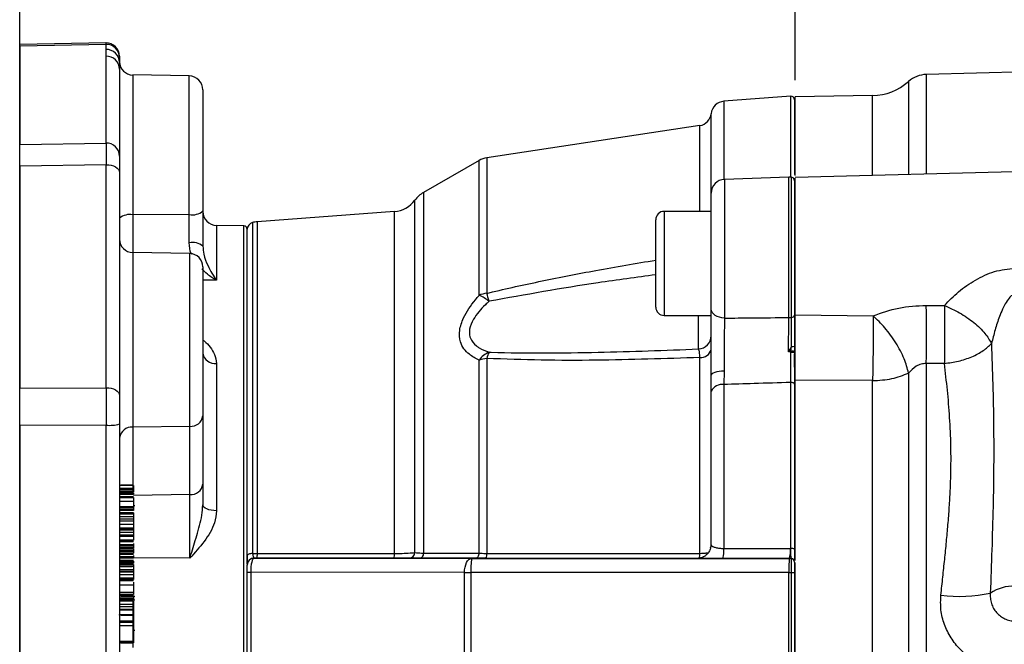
# Model space of a CAD drawing. Header units: inches. Extents: x 0.4 to 16.6, y 0.2 to 10.8.
# Tile 10 of 17: x 7.8 to 10.7, y 6.6 to 8.4. Entities that reach past the tile are written whole.
import ezdxf

# ---------------------------------------------------------------- set-up
doc = ezdxf.new("R2010")
doc.units = ezdxf.units.IN
doc.header["$MEASUREMENT"] = 0
doc.layers.add('SLD-0', color=7, linetype='Continuous', lineweight=25)
doc.styles.add('SLDTEXTSTYLE0', font='TXT', dxfattribs={"width": 0.75})
doc.dimstyles.new('SLDDIMSTYLE0', dxfattribs={"dimtxt": 0.145833, "dimasz": 0.13, "dimexe": 0, "dimexo": 0.0625, "dimgap": 0.036458, "dimtad": 0, "dimtih": 1, "dimtoh": 1, "dimdec": 1, "dimlfac": 1.5, "dimrnd": 1e-09, "dimzin": 12, "dimdsep": 46, "dimtxsty": 'SLDTEXTSTYLE0', "dimsah": 1, "dimcen": 0.09, "dimadec": 0, "dimazin": 3, "dimtfac": 1, "dimtdec": 1, "dimtofl": 0, "dimtmove": 0, "dimatfit": 3, "dimfxl": 0, "dimfrac": 2, "dimtolj": 1, "dimtzin": 12, "dimarcsym": 0})

# ---------------------------------------------------------------- blocks, each defined once
blk = doc.blocks.new('_D')
at = {"layer": 'SLD-0', "color": 7}
for p, q in [((7.7657, 4.626), (7.7657, 10.0969)), ((12.34, 8.6615), (12.34, 10.0969)), ((7.7657, 9.9719), (9.7768, 9.9719)), ((9.9488, 9.9719), (9.9045, 9.9719)), ((9.9045, 9.9719), (9.9045, 9.7402)), ((10.2721, 9.9719), (10.3165, 9.9719)), ((10.3165, 9.9719), (10.3165, 9.7402)), ((12.34, 9.9719), (10.4441, 9.9719)), ((9.9045, 9.7402), (9.9488, 9.7402)), ((10.3165, 9.7402), (10.2721, 9.7402))]:
    blk.add_line(p, q, dxfattribs=at)
for points in [[(7.7657, 9.9719), (7.8957, 9.9519), (7.8957, 9.9919)], [(12.34, 9.9719), (12.21, 9.9919), (12.21, 9.9519)]]:
    blk.add_solid(points, dxfattribs=at)
at = {"layer": 'SLD-0', "color": 7, "char_height": 0.14583, "attachment_point": 1, "style": 'SLDTEXTSTYLE0'}
for s, insert in [('6.9', (9.9758, 10.1894)), ('174', (9.9488, 9.9281))]:
    blk.add_mtext(s, dxfattribs=dict(at, insert=insert))
blk = doc.blocks.new('_D_1')
at = {"layer": 'SLD-0', "color": 7}
for p, q in [((10.0944, 8.2448), (10.0944, 9.3396)), ((12.34, 8.6615), (12.34, 9.3396)), ((10.0944, 9.2146), (10.9323, 9.2146)), ((11.1044, 9.2146), (11.06, 9.2146)), ((11.06, 9.2146), (11.06, 8.9829)), ((11.3199, 9.2146), (11.3642, 9.2146)), ((11.3642, 9.2146), (11.3642, 8.9829)), ((12.34, 9.2146), (11.4919, 9.2146)), ((11.06, 8.9829), (11.1044, 8.9829)), ((11.3642, 8.9829), (11.3199, 8.9829))]:
    blk.add_line(p, q, dxfattribs=at)
for points in [[(10.0944, 9.2146), (10.2244, 9.1946), (10.2244, 9.2346)], [(12.34, 9.2146), (12.21, 9.2346), (12.21, 9.1946)]]:
    blk.add_solid(points, dxfattribs=at)
at = {"layer": 'SLD-0', "color": 7, "char_height": 0.14583, "attachment_point": 1, "style": 'SLDTEXTSTYLE0'}
for s, insert in [('3.4', (11.0775, 9.4322)), ('86', (11.1044, 9.1709))]:
    blk.add_mtext(s, dxfattribs=dict(at, insert=insert))

msp = doc.modelspace()

# ---------------------------------------------------------------- linework, layer by layer
at = {"color": 7, "linetype": 'Continuous', "lineweight": 25}
for p, q in [((8.025, 8.3567), (7.7657, 8.3518)), ((8.025, 8.3522), (7.7657, 8.3474)), ((7.7657, 8.3474), (7.7657, 8.3518)), ((7.7657, 8.3474), (7.7657, 8.0521)), ((8.025, 8.3372), (8.025, 8.3522)), ((8.025, 8.0561), (8.025, 8.3167)), ((8.0657, 8.3167), (8.0657, 8.3133)), ((8.0657, 8.3133), (8.0657, 8.2983)), ((12.34, 8.3107), (10.4879, 8.2622)), ((8.0657, 8.2778), (8.0657, 8.0172)), ((8.2748, 8.2576), (8.105, 8.2606)), ((8.3157, 8.2159), (8.3157, 7.8525)), ((10.0812, 8.1967), (9.8802, 8.1817)), ((10.3266, 8.1989), (10.0943, 8.1948)), ((10.0924, 8.1874), (10.0924, 7.9615)), ((9.8081, 8.1089), (9.1685, 8.0119)), ((7.7657, 8.0521), (8.025, 8.0561)), ((7.7657, 7.9873), (7.7657, 8.0521)), ((8.0657, 8.0172), (8.0657, 7.968)), ((8.025, 7.9913), (7.7657, 7.9873)), ((7.7657, 7.9873), (7.7657, 7.3204)), ((8.025, 7.3217), (8.025, 7.9913)), ((9.1452, 8.0038), (8.9783, 7.9079)), ((12.3401, 8.0115), (10.0943, 7.9527)), ((8.0657, 7.968), (8.0657, 7.2983)), ((10.0756, 7.9539), (9.8823, 7.9471)), ((10.0924, 7.9431), (10.0924, 7.5391)), ((9.8421, 7.5578), (9.8421, 7.9055)), ((8.2748, 7.8416), (8.105, 7.8408)), ((8.2748, 7.7568), (8.2748, 7.8416)), ((8.3157, 7.8525), (8.3157, 7.747)), ((8.8913, 7.8506), (8.4792, 7.8198)), ((9.8421, 7.8512), (9.7011, 7.8512)), ((8.4388, 7.8075), (8.3566, 7.809)), ((9.6757, 7.5639), (9.6757, 7.8259)), ((8.449, 6.8172), (8.449, 7.7972)), ((8.2764, 7.7242), (8.105, 7.7272)), ((8.3157, 7.6842), (8.3157, 7.2373)), ((10.4879, 7.5688), (10.5423, 7.5686)), ((10.0944, 7.54), (10.3281, 7.5373)), ((9.7011, 7.5385), (9.8421, 7.5385)), ((10.0812, 7.428), (10.0742, 7.4294)), ((10.0812, 7.428), (10.0814, 7.4312)), ((10.0814, 7.4312), (10.0836, 7.4453)), ((10.0924, 7.4464), (10.0924, 7.4304)), ((10.0924, 7.4304), (10.0924, 7.4281)), ((10.0924, 7.3831), (10.0924, 7.4236)), ((10.0944, 7.3831), (10.0944, 7.4242)), ((8.3566, 7.3946), (8.3566, 6.9522)), ((9.1452, 6.8249), (9.1452, 7.4043)), ((9.1685, 7.4096), (9.1685, 6.8241)), ((9.8081, 6.8242), (9.8081, 7.4122)), ((10.5423, 7.3946), (10.4879, 7.3945)), ((10.4879, 7.3945), (10.4879, 5.2336)), ((9.8806, 7.3717), (9.8802, 7.3313)), ((10.0924, 7.3831), (10.0924, 6.8035)), ((10.0944, 6.8028), (10.0944, 7.3831)), ((10.4346, 7.3658), (10.4346, 5.2623)), ((9.8419, 7.311), (9.8421, 7.3591)), ((10.0812, 6.839), (10.0812, 7.3374)), ((10.3266, 7.3428), (10.0944, 7.3445)), ((10.3266, 5.2853), (10.3266, 7.3428)), ((7.7657, 7.3204), (8.025, 7.3217)), ((7.7657, 7.2078), (7.7657, 7.3204)), ((9.8419, 6.8496), (9.8419, 7.311)), ((9.8802, 7.3313), (9.8802, 6.8389)), ((8.0657, 7.2983), (8.0657, 7.2127)), ((8.3157, 7.2373), (8.3157, 7.0325)), ((8.025, 7.2091), (7.7657, 7.2078)), ((7.7657, 7.2078), (7.7657, 5.9225)), ((8.025, 6.0745), (8.025, 7.2091)), ((8.0657, 7.2127), (8.0657, 6.0782)), ((8.2764, 7.2056), (8.105, 7.2033)), ((8.2764, 7.0008), (8.2764, 7.2056)), ((8.1074, 7.0282), (8.0657, 7.0282)), ((8.1074, 7.0188), (8.0657, 7.0188)), ((8.1074, 7.0161), (8.0657, 7.0161)), ((8.1074, 7.0107), (8.0657, 7.0107)), ((8.1074, 7.0095), (8.0657, 7.0095)), ((8.1033, 7.0286), (8.0697, 7.0286)), ((8.1074, 7.0282), (8.1074, 7.0188)), ((8.1074, 7.0161), (8.1074, 7.0107)), ((8.3157, 7.0325), (8.3157, 6.9699)), ((8.1074, 7.0058), (8.0657, 7.0058)), ((8.1074, 7.0056), (8.0657, 7.0056)), ((8.1074, 7.0052), (8.0657, 7.0052)), ((8.1074, 7.002), (8.0657, 7.002)), ((8.1074, 7.0015), (8.0657, 7.0015)), ((8.1074, 6.994), (8.0657, 6.994)), ((8.1074, 6.9924), (8.0657, 6.9924)), ((8.1074, 6.9913), (8.0657, 6.9913)), ((8.1074, 6.9908), (8.0657, 6.9908)), ((8.1074, 6.9803), (8.0657, 6.9803)), ((8.1033, 7.0059), (8.0697, 7.0059)), ((8.1033, 6.9926), (8.0697, 6.9926)), ((8.1074, 7.0058), (8.1074, 7.0056)), ((8.1074, 7.0052), (8.1074, 7.002)), ((8.1074, 6.9924), (8.1074, 6.9913)), ((8.1074, 6.9908), (8.1074, 6.9803)), ((8.2764, 6.8098), (8.2764, 7.0008)), ((8.1074, 6.9641), (8.0657, 6.9641)), ((8.1074, 6.9598), (8.0657, 6.9598)), ((8.1074, 6.9553), (8.0657, 6.9553)), ((8.1074, 6.9534), (8.0657, 6.9534)), ((8.1074, 6.9679), (8.1114, 6.9679)), ((8.1074, 6.9641), (8.1074, 6.9598)), ((8.1074, 6.9553), (8.1074, 6.9534)), ((8.1074, 6.9461), (8.0657, 6.9461)), ((8.1074, 6.9443), (8.0657, 6.9443)), ((8.1074, 6.9425), (8.0657, 6.9425)), ((8.1074, 6.942), (8.0657, 6.942)), ((8.1074, 6.9344), (8.0657, 6.9344)), ((8.1074, 6.9272), (8.0657, 6.9272)), ((8.1074, 6.9206), (8.0657, 6.9206)), ((8.1074, 6.9443), (8.1074, 6.9425)), ((8.1074, 6.942), (8.1074, 6.9344)), ((8.1074, 6.9272), (8.1074, 6.9206)), ((8.1074, 6.9111), (8.0657, 6.9111)), ((8.1074, 6.9), (8.0657, 6.9)), ((8.1074, 6.8963), (8.0657, 6.8963)), ((8.1074, 6.8943), (8.0657, 6.8943)), ((8.1074, 6.9111), (8.1074, 6.9)), ((8.1074, 6.8963), (8.1074, 6.8943)), ((8.1074, 6.8865), (8.0657, 6.8865)), ((8.1074, 6.8789), (8.0657, 6.8789)), ((8.1074, 6.8747), (8.0657, 6.8747)), ((8.1074, 6.8638), (8.0657, 6.8638)), ((8.1074, 6.8613), (8.0657, 6.8613)), ((8.1074, 6.8592), (8.0657, 6.8592)), ((8.1074, 6.8865), (8.1074, 6.8789)), ((8.1074, 6.8747), (8.1074, 6.8638)), ((8.1074, 6.8502), (8.0657, 6.8502)), ((8.1074, 6.8462), (8.0657, 6.8462)), ((8.1074, 6.8413), (8.0657, 6.8413)), ((8.1074, 6.8403), (8.0657, 6.8403)), ((8.1074, 6.8379), (8.0657, 6.8379)), ((8.1074, 6.8333), (8.0657, 6.8333)), ((8.1033, 6.8397), (8.0697, 6.8397)), ((8.1074, 6.8502), (8.1074, 6.8462)), ((8.1074, 6.8413), (8.1074, 6.8403)), ((8.1074, 6.8379), (8.1074, 6.8333)), ((10.0802, 6.839), (10.0812, 6.839)), ((8.1074, 6.8294), (8.0657, 6.8294)), ((8.1074, 6.8251), (8.0657, 6.8251)), ((8.1074, 6.8242), (8.0657, 6.8242)), ((8.1074, 6.8212), (8.0657, 6.8212)), ((8.1074, 6.814), (8.0657, 6.814)), ((8.1074, 6.814), (8.0657, 6.814)), ((8.1074, 6.8134), (8.0657, 6.8134)), ((8.1074, 6.8102), (8.0657, 6.8102)), ((8.1074, 6.8024), (8.0657, 6.8024)), ((8.1074, 6.8015), (8.0657, 6.8015)), ((8.1074, 6.8006), (8.0657, 6.8006)), ((8.0697, 6.8249), (8.1033, 6.8249)), ((8.1074, 6.8294), (8.1074, 6.8251)), ((8.1074, 6.814), (8.1074, 6.814)), ((8.1074, 6.8134), (8.1074, 6.8102)), ((8.449, 6.8172), (8.449, 6.7891)), ((8.4699, 6.8101), (8.4699, 6.8099)), ((8.4777, 6.8101), (8.4699, 6.8101)), ((8.4699, 6.8099), (9.1226, 6.8088)), ((8.8897, 6.81), (8.4777, 6.8101)), ((9.1348, 6.8095), (8.9679, 6.8098)), ((9.1226, 6.8088), (10.0771, 6.8087)), ((9.1653, 6.8095), (9.1348, 6.8095)), ((9.8002, 6.8092), (9.1653, 6.8095)), ((10.0771, 6.8089), (9.8771, 6.809)), ((10.0771, 6.8087), (10.0771, 6.8089)), ((10.0809, 6.8087), (10.0771, 6.8089)), ((10.0836, 6.8084), (10.0809, 6.8087)), ((10.0824, 6.8087), (10.0829, 6.8093)), ((10.0836, 6.8084), (10.0824, 6.8087)), ((10.0836, 6.8082), (10.0836, 6.8084)), ((10.0836, 6.7669), (10.0836, 6.8082)), ((8.1074, 6.7995), (8.0657, 6.7995)), ((8.1074, 6.7994), (8.0657, 6.7994)), ((8.1074, 6.7988), (8.0657, 6.7988)), ((8.1074, 6.7953), (8.0657, 6.7953)), ((8.1074, 6.7905), (8.0657, 6.7905)), ((8.1074, 6.786), (8.0657, 6.786)), ((8.1074, 6.7845), (8.0657, 6.7845)), ((8.1074, 6.7747), (8.0657, 6.7747)), ((8.1074, 6.7738), (8.0657, 6.7738)), ((8.0697, 6.7851), (8.1033, 6.7851)), ((8.1074, 6.7995), (8.1074, 6.7994)), ((8.1074, 6.7988), (8.1074, 6.7953)), ((8.1074, 6.7905), (8.1074, 6.786)), ((8.1074, 6.7855), (8.1074, 6.7845)), ((8.1074, 6.7747), (8.1074, 6.7738)), ((8.449, 6.7891), (8.449, 6.7892)), ((8.449, 6.7682), (8.449, 6.7891)), ((10.0924, 6.7981), (10.0924, 6.7979)), ((10.0924, 6.7979), (10.0924, 6.767)), ((10.0944, 6.3942), (10.0944, 6.7954)), ((8.1074, 6.7691), (8.0657, 6.7691)), ((8.1074, 6.7683), (8.0657, 6.7683)), ((8.1074, 6.7603), (8.0657, 6.7603)), ((8.1074, 6.75), (8.0657, 6.75)), ((8.1074, 6.7456), (8.0657, 6.7456)), ((8.1074, 6.7422), (8.0657, 6.7422)), ((8.1074, 6.7691), (8.1074, 6.7683)), ((8.1074, 6.7603), (8.1074, 6.75)), ((8.449, 5.8515), (8.449, 6.7682)), ((9.1014, 6.7671), (8.4593, 6.7681)), ((8.4593, 6.7681), (8.4593, 5.8515)), ((9.1014, 5.8504), (9.1014, 6.7671)), ((10.0754, 6.7669), (9.1208, 6.7671)), ((9.1208, 6.7671), (9.1208, 5.8504)), ((10.0754, 6.3907), (10.0754, 6.7669)), ((10.0836, 6.3907), (10.0836, 6.7669)), ((10.0924, 6.767), (10.0924, 6.3907)), ((8.1074, 6.7287), (8.0657, 6.7287)), ((8.1074, 6.7287), (8.1074, 6.7065)), ((8.1074, 6.7065), (8.0657, 6.7065)), ((8.1074, 6.7005), (8.0657, 6.7005)), ((8.1074, 6.6966), (8.0657, 6.6966)), ((8.1074, 6.6902), (8.0657, 6.6902)), ((8.1074, 6.6886), (8.0657, 6.6886)), ((8.1074, 6.6866), (8.0657, 6.6866)), ((8.1074, 6.686), (8.0657, 6.686)), ((8.1074, 6.685), (8.0657, 6.685)), ((8.1074, 6.6848), (8.0657, 6.6848)), ((8.1074, 6.6837), (8.0657, 6.6837)), ((8.1074, 6.6818), (8.0657, 6.6818)), ((8.0697, 6.6958), (8.1114, 6.6958)), ((8.0697, 6.6848), (8.1114, 6.6848)), ((8.0697, 6.6837), (8.1033, 6.6837)), ((8.1074, 6.6966), (8.1074, 6.6902)), ((8.1074, 6.6886), (8.1074, 6.6866)), ((8.1074, 6.686), (8.1074, 6.685)), ((8.1074, 6.685), (8.1074, 6.6848)), ((8.1074, 6.6818), (8.1074, 6.6814)), ((8.1074, 6.6814), (8.0657, 6.6814)), ((8.1074, 6.6809), (8.0657, 6.6809)), ((8.1074, 6.6703), (8.0657, 6.6703)), ((8.1074, 6.6634), (8.0657, 6.6634)), ((8.1074, 6.6557), (8.0657, 6.6557)), ((8.1074, 6.6533), (8.0657, 6.6533)), ((8.1074, 6.6809), (8.1074, 6.6703)), ((8.1074, 6.6634), (8.1074, 6.6557)), ((8.1074, 6.6533), (8.1074, 6.6397)), ((8.1074, 6.6397), (8.0657, 6.6397)), ((8.0697, 6.6386), (8.1033, 6.6386)), ((8.1074, 6.6397), (8.1074, 6.6206)), ((8.1074, 6.6206), (8.0657, 6.6206)), ((8.1074, 6.6169), (8.0657, 6.6169)), ((8.1074, 6.6068), (8.0657, 6.6068)), ((8.1074, 6.6068), (8.1074, 6.5596)), ((8.1074, 6.5938), (8.1114, 6.5938)), ((8.1074, 6.5596), (8.0657, 6.5596)), ((8.1074, 6.5553), (8.0657, 6.5553)), ((8.0697, 6.5552), (8.1033, 6.5552))]:
    msp.add_line(p, q, dxfattribs=at)
at = {"color": 8, "linetype": 'Continuous', "lineweight": 25}
for p, q in [((8.105, 8.2606), (8.105, 7.8408)), ((8.2748, 7.8416), (8.2748, 8.2576)), ((10.4879, 8.2622), (10.4879, 7.963)), ((10.4346, 8.2411), (10.4346, 7.9616)), ((10.0812, 7.9537), (10.0812, 8.1967)), ((10.3266, 7.9587), (10.3266, 8.1989)), ((9.8802, 8.1817), (9.8802, 7.947)), ((9.8419, 7.8512), (9.8419, 8.1444)), ((9.8081, 7.8512), (9.8081, 8.1089)), ((9.1452, 7.5989), (9.1452, 8.0038)), ((9.1685, 8.0119), (9.1685, 7.6051)), ((10.0756, 7.5324), (10.0756, 7.9539)), ((10.0836, 7.5327), (10.0836, 7.9534)), ((9.8823, 7.9471), (9.8823, 7.5306)), ((8.9783, 7.9079), (8.9783, 6.8249)), ((8.9524, 6.8267), (8.9524, 7.8846)), ((8.105, 7.8408), (8.105, 7.7272)), ((8.8913, 6.8239), (8.8913, 7.8506)), ((9.7011, 7.8512), (9.7011, 7.5385)), ((8.3566, 7.809), (8.3566, 7.6441)), ((8.4388, 7.1872), (8.4388, 7.8075)), ((8.4647, 7.8174), (8.4647, 6.8241)), ((8.4792, 7.8198), (8.4792, 6.8239)), ((8.105, 7.7272), (8.105, 7.2033)), ((8.2764, 7.2056), (8.2764, 7.7242)), ((8.3566, 7.6441), (8.3157, 7.6448)), ((9.8042, 7.4379), (9.8042, 7.5385)), ((8.105, 7.2033), (8.105, 7.0015)), ((8.4388, 4.8206), (8.4388, 7.1872)), ((8.2764, 7.0008), (8.1074, 6.9985)), ((8.2764, 6.8098), (8.1074, 6.8107)), ((8.105, 6.6848), (8.105, 6.5412))]:
    msp.add_line(p, q, dxfattribs=at)
at = {"color": 7, "linetype": 'Continuous', "lineweight": 25, "flags": 128}
for points in [[(8.025, 7.9913), (8.0329, 7.991), (8.0405, 7.9897), (8.0476, 7.9875), (8.0537, 7.9846), (8.0588, 7.9811), (8.0626, 7.977), (8.0649, 7.9726), (8.0657, 7.968)], [(9.8823, 7.5306), (9.8744, 7.5313), (9.8668, 7.533), (9.8598, 7.5355), (9.8538, 7.5389), (9.8488, 7.543), (9.8451, 7.5476), (9.8428, 7.5526), (9.8421, 7.5578)], [(9.8806, 7.3717), (9.8729, 7.3713), (9.8656, 7.3704), (9.859, 7.3692), (9.8532, 7.3677), (9.8485, 7.3658), (9.845, 7.3637), (9.8428, 7.3614), (9.8421, 7.3591)], [(10.0924, 7.3318), (10.0922, 7.3329), (10.0915, 7.334), (10.0904, 7.335), (10.089, 7.3359), (10.0873, 7.3366), (10.0854, 7.3371), (10.0833, 7.3374), (10.0812, 7.3374)], [(8.025, 7.3217), (8.0329, 7.3213), (8.0405, 7.32), (8.0476, 7.3179), (8.0537, 7.315), (8.0588, 7.3114), (8.0626, 7.3073), (8.0649, 7.3029), (8.0657, 7.2983)], [(8.3566, 6.9522), (8.3486, 6.9525), (8.3409, 6.9536), (8.3338, 6.9553), (8.3277, 6.9575), (8.3226, 6.9602), (8.3188, 6.9632), (8.3165, 6.9665), (8.3157, 6.9699)], [(9.8802, 6.8389), (9.9633, 6.839), (10.0802, 6.839)], [(8.4647, 6.8241), (8.4614, 6.8237), (8.4584, 6.8231), (8.4557, 6.8224), (8.4534, 6.8215), (8.4515, 6.8206), (8.4502, 6.8195), (8.4493, 6.8184), (8.449, 6.8172)], [(8.4792, 6.8239), (8.5207, 6.8239), (8.6869, 6.8239), (8.8913, 6.8239)], [(8.9783, 6.8249), (8.9777, 6.8217), (8.9768, 6.8188), (8.9757, 6.8162), (8.9744, 6.814), (8.9729, 6.8122), (8.9713, 6.8109), (8.9696, 6.8101), (8.9679, 6.8098)], [(9.1014, 6.7671), (9.1018, 6.7752), (9.103, 6.783), (9.105, 6.7902), (9.1076, 6.7966), (9.1108, 6.8018), (9.1145, 6.8056), (9.1184, 6.808), (9.1226, 6.8088)], [(9.1452, 6.8249), (9.1446, 6.8217), (9.1438, 6.8188), (9.1427, 6.8161), (9.1414, 6.8138), (9.1399, 6.812), (9.1383, 6.8106), (9.1366, 6.8098), (9.1348, 6.8095)], [(10.0754, 6.7669), (10.0764, 6.7669), (10.0774, 6.7669), (10.0785, 6.7669), (10.0795, 6.7669), (10.0805, 6.7669), (10.0815, 6.7669), (10.0826, 6.7669), (10.0836, 6.7669)]]:
    msp.add_lwpolyline(points, dxfattribs=at)
at = {"color": 7, "linetype": 'Continuous', "lineweight": 25}
for centre, radius, start, end in [((8.0257, 8.3167), 0.04, 0, 91.9978), ((8.0262, 8.3128), 0.0395, 0.7979, 91.7409), ((8.0262, 8.2977), 0.0395, 0.7979, 91.7409), ((8.0262, 8.2773), 0.0395, 0.7979, 91.7409), ((8.1057, 8.3005), 0.04, 180, 269), ((8.274, 8.2159), 0.0417, 0, 89), ((10.49, 8.1789), 0.0833, 91.5, 131.7081), ((10.3237, 8.3655), 0.1667, 271, 311.7081), ((10.082, 8.1863), 0.0104, 0, 94.2704), ((9.8833, 8.1401), 0.0417, 94.2704, 174.1396), ((9.8021, 8.1484), 0.04, 278.6206, 354.1396), ((8.0262, 8.0167), 0.0395, 0.7979, 91.7409), ((9.1785, 7.946), 0.0667, 98.6206, 119.8916), ((10.0771, 7.9122), 0.0417, 81.0288, 92), ((10.082, 7.9431), 0.0104, 0, 81.0288), ((9.8837, 7.9055), 0.0417, 92, 180), ((9.0198, 7.8356), 0.0833, 119.8916, 143.9524), ((8.8851, 7.9337), 0.0833, 274.2704, 323.9524), ((8.096, 7.7956), 0.0461, 78.7413, 131.1064), ((8.2841, 7.8886), 0.048, 258.7413, 311.1064), ((8.3574, 7.8506), 0.0417, 180, 269), ((9.7011, 7.8259), 0.0253, 90, 180), ((8.4386, 7.7971), 0.0104, 0, 89), ((8.4699, 7.7972), 0.0208, 104.4005, 180), ((8.4854, 7.7367), 0.0833, 94.2704, 104.4005), ((8.1057, 7.7672), 0.04, 180, 269), ((8.2843, 7.7062), 0.0515, 52.3704, 100.6539), ((8.2757, 7.6842), 0.04, 0, 89), ((9.1775, 7.5242), 0.0814, 96.3856, 113.3665), ((9.0911, 7.4752), 0.1351, 51.6222, 66.3785), ((8.4068, 7.3861), 0.7925, 14.2395, 16.04), ((5.5399, 7.4816), 4.9487, 358.9905, 1.0095), ((9.7011, 7.5639), 0.0253, 180, 270), ((10.0771, 7.5984), 0.066, 268.7357, 275.6446), ((10.0841, 7.5411), 0.00847, 266.2253, 346.39), ((9.8021, 7.4778), 0.0399, 272.9249, 359.9344), ((8.3522, 7.4314), 0.0371, 190.4377, 276.8919), ((9.2015, 7.3646), 0.0689, 112.6389, 144.7429), ((9.2394, 7.3952), 0.0724, 152.8924, 168.5203), ((9.8106, 7.4446), 0.0325, 265.4786, 345.393), ((10.0841, 9.296), 1.868, 269.9107, 270.2523), ((10.0842, 7.3907), 0.0406, 78.448, 93.9814), ((10.0855, 7.4656), 0.0204, 264.5553, 289.6186), ((9.1772, 7.3168), 0.0931, 95.3562, 110.0483), ((9.8758, 7.2934), 0.0382, 83.2962, 152.5322), ((8.2796, 7.2419), 0.0364, 264.9412, 352.6798), ((8.0352, 7.3242), 0.1156, 264.9311, 285.2934), ((8.1018, 7.167), 0.0364, 84.9412, 172.6798), ((8.2796, 7.0371), 0.0364, 264.9412, 352.6798), ((9.7917, 6.833), 0.0887, 344.3103, 3.8758), ((9.9912, 6.833), 0.0891, 344.3457, 3.8762), ((10.0839, 6.8266), 0.0127, 48.3685, 102.6127), ((8.4699, 6.7892), 0.0208, 89.9999, 179.9999), ((8.4699, 6.7891), 0.0208, 89.9999, 179.9999), ((8.4404, 6.8212), 0.0389, 343.2979, 3.8733), ((8.8519, 6.8212), 0.0395, 343.4264, 3.8729), ((8.934, 6.8283), 0.0185, 274.8246, 355.1316), ((9.377, 6.7774), 0.2564, 172.9645, 182.3201), ((9.1453, 6.8214), 0.0233, 329.2369, 6.6895), ((9.7725, 6.8228), 0.0356, 338.0288, 2.1743), ((10.3315, 6.7773), 0.2564, 172.9645, 182.3201), ((10.0771, 6.7671), 0.0417, 81.0288, 90), ((10.082, 6.7983), 0.0104, 0.0126, 87.3951), ((10.0821, 6.799), 0.0103, 0.4739, 85.1652), ((10.082, 6.7981), 0.0104, 0.0001, 81.0289), ((10.082, 6.7979), 0.0104, 0.0001, 81.0289), ((8.4575, 7.4613), 0.6932, 269.2972, 270.1461), ((9.1218, 19.7586), 12.9915, 269.91031, 269.99589), ((10.0856, 7.5108), 0.7438, 269.8476, 270.5249), ((10.7474, 6.6058), 0.1197, 86.5889, 124.0881), ((10.5896, 7.1186), 0.4234, 262.1584, 282.368)]:
    msp.add_arc(centre, radius, start, end, dxfattribs=at)
at = {"color": 8, "linetype": 'Continuous', "lineweight": 25}
msp.add_ellipse((8.0257, 8.19), major_axis=(-0.0008, 0.1667), ratio=0.0009, start_param=6.052442, end_param=6.283259, dxfattribs=at)
at = {"color": 7, "linetype": 'Continuous', "lineweight": 25}
for centre, major_axis, ratio, start_param, end_param in [((8.0257, 7.8939), (-0.0006, 0.1667), 0.002482, 0.230797, 0.946268), ((8.0257, 7.2242), (-0.0002, 0.1667), 0.004314, 0.946405, 1.661876), ((8.4699, 6.7682), (0, 0.0417), 0.253509, 0.003002, 1.573798)]:
    msp.add_ellipse(centre, major_axis=major_axis, ratio=ratio, start_param=start_param, end_param=end_param, dxfattribs=at)
for points, knots in [([(8.025, 8.3167), (8.025, 8.3205), (8.0251, 8.3273), (8.025, 8.3342), (8.025, 8.3372)], [0, 0, 0, 0, 0.55287, 1, 1, 1, 1]), ([(8.0657, 8.2983), (8.0657, 8.2958), (8.0657, 8.2904), (8.0657, 8.2823), (8.0657, 8.2778)], [0, 0, 0, 0, 0.4469876, 1, 1, 1, 1]), ([(10.0944, 7.9583), (10.0944, 7.9655), (10.0944, 8.0038), (10.0944, 8.058), (10.0944, 8.1194), (10.0944, 8.1624), (10.0944, 8.1898), (10.0944, 8.1932), (10.0944, 8.1948)], [0, 0, 0, 0, 0.044112, 0.23529, 0.426467, 0.617645, 0.808822, 1, 1, 1, 1]), ([(10.0944, 7.6988), (10.0944, 7.7226), (10.0944, 7.7701), (10.0944, 7.8358), (10.0944, 7.8909), (10.0944, 7.9301), (10.0944, 7.9512), (10.0944, 7.9505), (10.0944, 7.9503)], [0, 0, 0, 0, 0.178773, 0.357545, 0.536318, 0.715091, 0.893864, 1, 1, 1, 1]), ([(8.3157, 7.747), (8.3165, 7.7385), (8.3185, 7.7165), (8.3334, 7.6806), (8.3475, 7.6572), (8.3566, 7.6442), (8.3566, 7.6441)], [0, 0, 0, 0, 0.18677, 0.481106, 0.997324, 1, 1, 1, 1]), ([(10.5423, 7.5686), (10.556, 7.5828), (10.5832, 7.6111), (10.635, 7.6459), (10.6917, 7.6738), (10.7336, 7.6781), (10.7545, 7.6803)], [0, 0, 0, 0, 0.250221, 0.499617, 0.749828, 1, 1, 1, 1]), ([(9.1452, 7.4043), (9.135, 7.4097), (9.1173, 7.4189), (9.0989, 7.4382), (9.0867, 7.4616), (9.0845, 7.4933), (9.0989, 7.5373), (9.1229, 7.573), (9.1415, 7.5946), (9.1452, 7.5989)], [0, 0, 0, 0, 0.162162, 0.279449, 0.396439, 0.554663, 0.712236, 0.942879, 1, 1, 1, 1]), ([(10.7545, 7.6012), (10.753, 7.601), (10.7499, 7.6008), (10.7454, 7.5986), (10.7408, 7.5953), (10.7332, 7.5873), (10.7252, 7.5743), (10.716, 7.5555), (10.7055, 7.5295), (10.6941, 7.4952), (10.6872, 7.4678), (10.6838, 7.4541)], [0, 0, 0, 0, 0.026044, 0.05468, 0.087625, 0.12602, 0.251253, 0.358615, 0.501061, 0.750413, 1, 1, 1, 1]), ([(9.175, 7.5811), (9.1713, 7.5776), (9.1532, 7.5609), (9.1292, 7.533), (9.1149, 7.4987), (9.1157, 7.4801), (9.1217, 7.4626), (9.1314, 7.4511), (9.1511, 7.4374), (9.1648, 7.4321), (9.175, 7.4281)], [0, 0, 0, 0, 0.0604263, 0.2958272, 0.4481007, 0.5756539, 0.5987821, 0.7719113, 0.8304807, 1, 1, 1, 1]), ([(10.3281, 7.5373), (10.3534, 7.5465), (10.4041, 7.5649), (10.46, 7.5675), (10.4879, 7.5688)], [0, 0, 0, 0, 0.499962, 1, 1, 1, 1]), ([(9.8421, 7.3591), (9.8421, 7.3636), (9.8421, 7.3905), (9.8421, 7.4427), (9.8421, 7.5078), (9.8421, 7.5423), (9.8421, 7.5578)], [0, 0, 0, 0, 0.067291, 0.398, 0.728909, 1, 1, 1, 1]), ([(10.0944, 7.3445), (10.0944, 7.3599), (10.0944, 7.3908), (10.0944, 7.4437), (10.0944, 7.4961), (10.0944, 7.5253), (10.0944, 7.54)], [0, 0, 0, 0, 0.249637, 0.499338, 0.749095, 1, 1, 1, 1]), ([(10.5423, 7.5686), (10.5425, 7.5548), (10.543, 7.527), (10.5431, 7.4805), (10.543, 7.4345), (10.5425, 7.4077), (10.5423, 7.3946)], [0, 0, 0, 0, 0.247693, 0.4998393, 0.7540829, 1, 1, 1, 1]), ([(10.5423, 7.5686), (10.5578, 7.5616), (10.5895, 7.5473), (10.6321, 7.5175), (10.6663, 7.4851), (10.6781, 7.4642), (10.6838, 7.4541)], [0, 0, 0, 0, 0.243758, 0.5, 0.756242, 1, 1, 1, 1]), ([(9.8823, 7.5306), (9.882, 7.5182), (9.8815, 7.4907), (9.8809, 7.4385), (9.8806, 7.3968), (9.8806, 7.3753), (9.8806, 7.3717)], [0, 0, 0, 0, 0.271237, 0.602164, 0.932744, 1, 1, 1, 1]), ([(9.8823, 7.5306), (9.9096, 7.5309), (9.974, 7.5314), (10.0385, 7.532), (10.0756, 7.5324)], [0, 0, 0, 0, 0.423273, 1, 1, 1, 1]), ([(10.0742, 7.4294), (10.0742, 7.434), (10.0744, 7.4524), (10.0748, 7.4893), (10.0753, 7.5166), (10.0756, 7.5324)], [0, 0, 0, 0, 0.125551, 0.495144, 1, 1, 1, 1]), ([(10.0836, 7.4453), (10.0836, 7.4638), (10.0836, 7.4892), (10.0836, 7.5172), (10.0836, 7.5277), (10.0836, 7.5327)], [0, 0, 0, 0, 0.587208, 0.805748, 1, 1, 1, 1]), ([(10.0924, 7.5391), (10.0924, 7.5277), (10.0924, 7.4999), (10.0924, 7.4662), (10.0924, 7.4464)], [0, 0, 0, 0, 0.4123322, 1, 1, 1, 1]), ([(10.3281, 7.5373), (10.3282, 7.5195), (10.3285, 7.49), (10.3282, 7.4377), (10.3277, 7.3885), (10.327, 7.3578), (10.3266, 7.3428)], [0, 0, 0, 0, 0.30035, 0.499876, 0.756119, 1, 1, 1, 1]), ([(10.4346, 7.3658), (10.4309, 7.3798), (10.4232, 7.4085), (10.3977, 7.4566), (10.3649, 7.5024), (10.3401, 7.5259), (10.3281, 7.5373)], [0, 0, 0, 0, 0.243136, 0.5, 0.756864, 1, 1, 1, 1]), ([(10.5423, 7.3946), (10.5565, 7.3965), (10.5854, 7.4004), (10.6256, 7.4139), (10.6603, 7.4319), (10.6761, 7.4468), (10.6838, 7.4541)], [0, 0, 0, 0, 0.245667, 0.5, 0.754333, 1, 1, 1, 1]), ([(10.6838, 7.4541), (10.6864, 7.3727), (10.6917, 7.2116), (10.6895, 6.9616), (10.6834, 6.7916), (10.6803, 6.705)], [0, 0, 0, 0, 0.333905, 0.660587, 1, 1, 1, 1]), ([(9.175, 7.4281), (9.177, 7.4281), (9.2856, 7.4251), (9.4953, 7.4262), (9.7035, 7.4341), (9.8042, 7.4379)], [0, 0, 0, 0, 0.009852, 0.5214842, 1, 1, 1, 1]), ([(9.8081, 7.4122), (9.8079, 7.415), (9.8075, 7.4235), (9.8062, 7.4341), (9.8048, 7.4366), (9.8042, 7.4379)], [0, 0, 0, 0, 0.191451, 0.594457, 1, 1, 1, 1]), ([(10.0742, 7.4294), (10.0743, 7.4295), (10.0774, 7.4348), (10.0805, 7.4401), (10.0836, 7.4453)], [0, 0, 0, 0, 0.015887, 1, 1, 1, 1]), ([(10.0814, 7.4312), (10.0799, 7.4308), (10.0776, 7.4302), (10.0752, 7.4296), (10.0743, 7.4294), (10.0742, 7.4294)], [0, 0, 0, 0, 0.615731, 0.960281, 1, 1, 1, 1]), ([(10.0812, 7.3374), (10.0812, 7.3541), (10.0812, 7.377), (10.0812, 7.4086), (10.0812, 7.4218), (10.0812, 7.428)], [0, 0, 0, 0, 0.584451, 0.802874, 1, 1, 1, 1]), ([(10.0924, 7.4281), (10.0924, 7.4139), (10.0924, 7.3798), (10.0924, 7.3495), (10.0924, 7.3318)], [0, 0, 0, 0, 0.415109, 1, 1, 1, 1]), ([(9.8081, 7.4122), (9.7039, 7.4088), (9.5448, 7.4036), (9.3315, 7.4035), (9.2228, 7.4075), (9.1685, 7.4096)], [0, 0, 0, 0, 0.486338, 0.743005, 1, 1, 1, 1]), ([(10.4879, 7.3945), (10.4826, 7.3941), (10.4721, 7.3933), (10.4529, 7.3841), (10.4419, 7.3731), (10.4346, 7.3658)], [0, 0, 0, 0, 0.249706, 0.501477, 1, 1, 1, 1]), ([(10.5318, 6.6991), (10.5338, 6.7172), (10.5376, 6.753), (10.5433, 6.8063), (10.5486, 6.8585), (10.5534, 6.9109), (10.5573, 6.9622), (10.5601, 7.0122), (10.5623, 7.0737), (10.5625, 7.1472), (10.5587, 7.2322), (10.5517, 7.315), (10.5455, 7.368), (10.5423, 7.3946)], [0, 0, 0, 0, 0.073358, 0.145201, 0.217937, 0.288075, 0.362027, 0.432164, 0.498511, 0.623635, 0.749181, 0.874504, 1, 1, 1, 1]), ([(10.0812, 7.3374), (10.0444, 7.3363), (9.9774, 7.3342), (9.9104, 7.3322), (9.8802, 7.3313)], [0, 0, 0, 0, 0.549647, 1, 1, 1, 1]), ([(10.0944, 6.8033), (10.0944, 6.8195), (10.0944, 6.8946), (10.0944, 7.0239), (10.0944, 7.1897), (10.0944, 7.2929), (10.0944, 7.3445)], [0, 0, 0, 0, 0.083759, 0.389173, 0.694586, 1, 1, 1, 1]), ([(8.1074, 7.0188), (8.1074, 7.0182), (8.1074, 7.0172), (8.1074, 7.0165), (8.1074, 7.0161)], [0, 0, 0, 0, 0.5, 1, 1, 1, 1]), ([(8.1074, 7.0056), (8.1074, 7.0056), (8.1074, 7.0055), (8.1074, 7.0054), (8.1074, 7.0053), (8.1074, 7.0052), (8.1074, 7.0052)], [0, 0, 0, 0, 0.26524, 0.500297, 0.735192, 1, 1, 1, 1]), ([(8.1074, 6.9913), (8.1074, 6.9912), (8.1074, 6.9912), (8.1074, 6.9911), (8.1074, 6.991), (8.1074, 6.991), (8.1074, 6.9909), (8.1074, 6.9909), (8.1074, 6.9908)], [0, 0, 0, 0, 0.2690612, 0.3873278, 0.5003026, 0.613234, 0.7313762, 1, 1, 1, 1]), ([(8.1074, 6.9803), (8.1074, 6.9793), (8.1074, 6.9773), (8.1074, 6.9732), (8.1074, 6.9686), (8.1074, 6.9656), (8.1074, 6.9641)], [0, 0, 0, 0, 0.25001, 0.5, 0.74999, 1, 1, 1, 1]), ([(8.1074, 6.9598), (8.1074, 6.9594), (8.1074, 6.9586), (8.1074, 6.9573), (8.1074, 6.9562), (8.1074, 6.9556), (8.1074, 6.9553)], [0, 0, 0, 0, 0.249965, 0.49987, 0.747048, 1, 1, 1, 1]), ([(8.2764, 6.8098), (8.2764, 6.8099), (8.2768, 6.8108), (8.2779, 6.8145), (8.285, 6.8365), (8.2976, 6.8783), (8.3125, 6.9282), (8.3149, 6.9595), (8.3157, 6.9699)], [0, 0, 0, 0, 0.002485, 0.018872, 0.072896, 0.435734, 0.812707, 1, 1, 1, 1]), ([(8.3566, 6.9522), (8.3552, 6.94), (8.3514, 6.9072), (8.3206, 6.8589), (8.2914, 6.8263), (8.2765, 6.8099), (8.2764, 6.8098)], [0, 0, 0, 0, 0.226714, 0.610488, 0.998062, 1, 1, 1, 1]), ([(8.1074, 6.9451), (8.1074, 6.9454), (8.1074, 6.9461), (8.1074, 6.9462), (8.1074, 6.9457), (8.1074, 6.9448), (8.1074, 6.9443)], [0, 0, 0, 0, 0.249293, 0.499918, 0.748982, 1, 1, 1, 1]), ([(8.1074, 6.9425), (8.1074, 6.9425), (8.1074, 6.9424), (8.1074, 6.9424), (8.1074, 6.9423), (8.1074, 6.9422), (8.1074, 6.9421), (8.1074, 6.9421), (8.1074, 6.942), (8.1074, 6.942), (8.1074, 6.942)], [0, 0, 0, 0, 0.127118, 0.2485541, 0.369998, 0.4971383, 0.6119943, 0.7284496, 0.855451, 1, 1, 1, 1]), ([(8.1074, 6.9344), (8.1074, 6.934), (8.1074, 6.9332), (8.1074, 6.9313), (8.1074, 6.9292), (8.1074, 6.9279), (8.1074, 6.9272)], [0, 0, 0, 0, 0.250021, 0.5, 0.749979, 1, 1, 1, 1]), ([(8.1074, 6.9206), (8.1074, 6.9199), (8.1074, 6.9183), (8.1074, 6.9159), (8.1074, 6.9134), (8.1074, 6.9119), (8.1074, 6.9111)], [0, 0, 0, 0, 0.249343, 0.499958, 0.749024, 1, 1, 1, 1]), ([(8.1074, 6.9), (8.1074, 6.8993), (8.1074, 6.8979), (8.1074, 6.8968), (8.1074, 6.8963)], [0, 0, 0, 0, 0.5, 1, 1, 1, 1]), ([(8.1074, 6.8943), (8.1074, 6.8938), (8.1074, 6.8928), (8.1074, 6.8907), (8.1074, 6.8884), (8.1074, 6.8871), (8.1074, 6.8865)], [0, 0, 0, 0, 0.250024, 0.5, 0.749976, 1, 1, 1, 1]), ([(8.1074, 6.8789), (8.1074, 6.8786), (8.1074, 6.8779), (8.1074, 6.8769), (8.1074, 6.8757), (8.1074, 6.875), (8.1074, 6.8747)], [0, 0, 0, 0, 0.2493261, 0.4998631, 0.7464571, 1, 1, 1, 1]), ([(8.1074, 6.8542), (8.1074, 6.8539), (8.1074, 6.8527), (8.1074, 6.8513), (8.1074, 6.8502)], [0, 0, 0, 0, 0.2390181, 1, 1, 1, 1]), ([(8.1074, 6.8462), (8.1074, 6.8453), (8.1074, 6.8436), (8.1074, 6.8421), (8.1074, 6.8413)], [0, 0, 0, 0, 0.5, 1, 1, 1, 1]), ([(8.1074, 6.8333), (8.1074, 6.833), (8.1074, 6.8324), (8.1074, 6.8314), (8.1074, 6.8304), (8.1074, 6.8297), (8.1074, 6.8294)], [0, 0, 0, 0, 0.24933, 0.499876, 0.746466, 1, 1, 1, 1]), ([(9.8399, 6.8409), (9.8398, 6.8397), (9.8392, 6.8343), (9.8342, 6.8265), (9.8271, 6.8187), (9.8196, 6.8138), (9.8129, 6.8111), (9.8078, 6.8099), (9.8045, 6.8094), (9.8029, 6.8093), (9.8022, 6.8093), (9.802, 6.8093), (9.8019, 6.8093)], [0, 0, 0, 0, 0.064931, 0.289968, 0.476108, 0.633387, 0.762699, 0.861968, 0.916463, 0.946113, 0.96971, 1, 1, 1, 1]), ([(9.84, 6.8409), (9.8404, 6.8416), (9.8415, 6.8443), (9.8417, 6.8474), (9.8419, 6.8495), (9.8419, 6.8496)], [0, 0, 0, 0, 0.272845, 0.979044, 1, 1, 1, 1]), ([(9.8419, 6.8496), (9.842, 6.8493), (9.8427, 6.8476), (9.8463, 6.8448), (9.8549, 6.8418), (9.8665, 6.8396), (9.8757, 6.8392), (9.8802, 6.8389)], [0, 0, 0, 0, 0.062631, 0.318116, 0.556054, 0.780978, 1, 1, 1, 1]), ([(10.0829, 6.8093), (10.0826, 6.8107), (10.0819, 6.8135), (10.0814, 6.8232), (10.0812, 6.8325), (10.0812, 6.838), (10.0812, 6.839)], [0, 0, 0, 0, 0.313411, 0.625136, 0.931879, 1, 1, 1, 1]), ([(10.0924, 6.8361), (10.0924, 6.8348), (10.0924, 6.8279), (10.0924, 6.8165), (10.0924, 6.8063), (10.0924, 6.8036), (10.0924, 6.8028)], [0, 0, 0, 0, 0.083611, 0.4597869, 0.8408467, 1, 1, 1, 1]), ([(8.1074, 6.8174), (8.1074, 6.8172), (8.1074, 6.8166), (8.1074, 6.8157), (8.1074, 6.8148), (8.1074, 6.8142), (8.1074, 6.8141), (8.1074, 6.814)], [0, 0, 0, 0, 0.1107455, 0.3300488, 0.5549148, 0.7756996, 1, 1, 1, 1]), ([(8.1074, 6.814), (8.1074, 6.814), (8.1074, 6.8139), (8.1074, 6.8139), (8.1074, 6.8138), (8.1074, 6.8137), (8.1074, 6.8136), (8.1074, 6.8135), (8.1074, 6.8134), (8.1074, 6.8134), (8.1074, 6.8134)], [0, 0, 0, 0, 0.128877, 0.247837, 0.366744, 0.495474, 0.612985, 0.726695, 0.851791, 1, 1, 1, 1]), ([(8.449, 6.7916), (8.449, 6.7928), (8.449, 6.7955), (8.449, 6.8045), (8.449, 6.813), (8.449, 6.8172)], [0, 0, 0, 0, 0.275607, 0.637638, 1, 1, 1, 1]), ([(8.4647, 6.8241), (8.4651, 6.8219), (8.466, 6.8176), (8.4676, 6.813), (8.469, 6.8104), (8.4696, 6.8102), (8.4699, 6.8101)], [0, 0, 0, 0, 0.26962, 0.544282, 0.822953, 1, 1, 1, 1]), ([(8.4647, 6.8241), (8.4681, 6.824), (8.4729, 6.8239), (8.4778, 6.8239), (8.4792, 6.8239)], [0, 0, 0, 0, 0.70633, 1, 1, 1, 1]), ([(8.9356, 6.8099), (8.931, 6.8099), (8.9218, 6.8099), (8.9048, 6.81), (8.8937, 6.81), (8.8897, 6.81)], [0, 0, 0, 0, 0.388938, 0.778537, 1, 1, 1, 1]), ([(8.8913, 6.8239), (8.8966, 6.824), (8.9113, 6.8241), (8.9339, 6.825), (8.9463, 6.8262), (8.9524, 6.8267)], [0, 0, 0, 0, 0.22286, 0.613289, 1, 1, 1, 1]), ([(8.9679, 6.8098), (8.9654, 6.8098), (8.9528, 6.8098), (8.9432, 6.8099), (8.9356, 6.8099)], [0, 0, 0, 0, 0.2027765, 1, 1, 1, 1]), ([(8.9524, 6.8267), (8.9585, 6.8262), (8.9661, 6.8254), (8.9762, 6.825), (8.9783, 6.8249)], [0, 0, 0, 0, 0.798196, 1, 1, 1, 1]), ([(8.9783, 6.8249), (8.9902, 6.8249), (9.0458, 6.8249), (9.1014, 6.8249), (9.1452, 6.8249)], [0, 0, 0, 0, 0.2135764, 1, 1, 1, 1]), ([(9.1452, 6.8249), (9.1516, 6.8246), (9.159, 6.8243), (9.1672, 6.8242), (9.1685, 6.8241)], [0, 0, 0, 0, 0.848266, 1, 1, 1, 1]), ([(9.1685, 6.8241), (9.1822, 6.8241), (9.2508, 6.8242), (9.464, 6.8242), (9.6635, 6.8242), (9.8081, 6.8242)], [0, 0, 0, 0, 0.06434, 0.321699, 1, 1, 1, 1]), ([(9.8002, 6.8092), (9.8002, 6.8092), (9.802, 6.8092), (9.8038, 6.8094), (9.8055, 6.8095)], [0, 0, 0, 0, 0.034567, 1, 1, 1, 1]), ([(9.8081, 6.8242), (9.8116, 6.8243), (9.8196, 6.8246), (9.8286, 6.8255), (9.833, 6.8263), (9.8344, 6.8266)], [0, 0, 0, 0, 0.342073, 0.78066, 1, 1, 1, 1]), ([(9.8771, 6.809), (9.868, 6.809), (9.8499, 6.809), (9.8274, 6.809), (9.8136, 6.8091), (9.8104, 6.8091), (9.8102, 6.8091)], [0, 0, 0, 0, 0.322429, 0.644612, 0.973482, 1, 1, 1, 1]), ([(10.0829, 6.8093), (10.0826, 6.8091), (10.0821, 6.8089), (10.0816, 6.8088), (10.0813, 6.8087), (10.0811, 6.8087), (10.081, 6.8087), (10.0809, 6.8087), (10.0809, 6.8087), (10.0809, 6.8087)], [0, 0, 0, 0, 0.41408, 0.681924, 0.827571, 0.906582, 0.9494, 0.972688, 1, 1, 1, 1]), ([(10.0824, 6.8087), (10.0822, 6.8087), (10.0817, 6.8087), (10.0812, 6.8087), (10.0809, 6.8087), (10.0809, 6.8087)], [0, 0, 0, 0, 0.435445, 0.910711, 1, 1, 1, 1]), ([(8.1074, 6.7994), (8.1074, 6.7994), (8.1074, 6.7993), (8.1074, 6.7993), (8.1074, 6.7992), (8.1074, 6.7991), (8.1074, 6.799), (8.1074, 6.7989), (8.1074, 6.7988), (8.1074, 6.7988), (8.1074, 6.7988)], [0, 0, 0, 0, 0.129243, 0.247583, 0.365537, 0.493716, 0.611712, 0.72436, 0.849325, 1, 1, 1, 1]), ([(8.1074, 6.7845), (8.1074, 6.7839), (8.1074, 6.7827), (8.1074, 6.7802), (8.1074, 6.7774), (8.1074, 6.7756), (8.1074, 6.7747)], [0, 0, 0, 0, 0.249417, 0.500104, 0.75004, 1, 1, 1, 1]), ([(8.1074, 6.7738), (8.1074, 6.7734), (8.1074, 6.7725), (8.1074, 6.7712), (8.1074, 6.77), (8.1074, 6.7694), (8.1074, 6.7691)], [0, 0, 0, 0, 0.249961, 0.499856, 0.747037, 1, 1, 1, 1]), ([(8.1074, 6.7683), (8.1074, 6.7678), (8.1074, 6.7668), (8.1074, 6.7648), (8.1074, 6.7626), (8.1074, 6.7611), (8.1074, 6.7603)], [0, 0, 0, 0, 0.249341, 0.499945, 0.749004, 1, 1, 1, 1]), ([(8.1074, 6.75), (8.1074, 6.7495), (8.1074, 6.7486), (8.1074, 6.7473), (8.1074, 6.7462), (8.1074, 6.7458), (8.1074, 6.7456)], [0, 0, 0, 0, 0.249956, 0.499841, 0.747025, 1, 1, 1, 1]), ([(8.1074, 6.7382), (8.1074, 6.7376), (8.1074, 6.7364), (8.1074, 6.7345), (8.1074, 6.7324), (8.1074, 6.7304), (8.1074, 6.7293), (8.1074, 6.7287)], [0, 0, 0, 0, 0.183896, 0.385432, 0.591851, 0.794536, 1, 1, 1, 1]), ([(8.1074, 6.7065), (8.1074, 6.706), (8.1074, 6.705), (8.1074, 6.7033), (8.1074, 6.7016), (8.1074, 6.7009), (8.1074, 6.7005)], [0, 0, 0, 0, 0.249576, 0.5003, 0.750126, 1, 1, 1, 1]), ([(8.1074, 6.6866), (8.1074, 6.6865), (8.1074, 6.6862), (8.1074, 6.6861), (8.1074, 6.686)], [0, 0, 0, 0, 0.5, 1, 1, 1, 1]), ([(8.1074, 6.6848), (8.1074, 6.6847), (8.1074, 6.6844), (8.1074, 6.6839), (8.1074, 6.6837)], [0, 0, 0, 0, 0.500049, 1, 1, 1, 1]), ([(10.7537, 6.4664), (10.7385, 6.4674), (10.7082, 6.4696), (10.6646, 6.4836), (10.6244, 6.5051), (10.5893, 6.5343), (10.5609, 6.57), (10.5411, 6.6106), (10.53, 6.6545), (10.5312, 6.6842), (10.5318, 6.6991)], [0, 0, 0, 0, 0.125142, 0.250419, 0.375167, 0.500702, 0.626162, 0.750639, 0.875531, 1, 1, 1, 1]), ([(10.6803, 6.705), (10.6801, 6.6999), (10.6797, 6.6895), (10.6831, 6.6738), (10.6894, 6.6592), (10.6987, 6.6462), (10.7101, 6.6355), (10.7237, 6.6274), (10.7385, 6.622), (10.749, 6.6212), (10.7542, 6.6207)], [0, 0, 0, 0, 0.1225175, 0.2501616, 0.3831823, 0.5001301, 0.6309229, 0.7502087, 0.875321, 1, 1, 1, 1]), ([(8.1074, 6.6703), (8.1074, 6.67), (8.1074, 6.6693), (8.1074, 6.6677), (8.1074, 6.6657), (8.1074, 6.6642), (8.1074, 6.6634)], [0, 0, 0, 0, 0.2493373, 0.4999425, 0.7490101, 1, 1, 1, 1]), ([(8.1074, 6.6557), (8.1074, 6.6553), (8.1074, 6.6543), (8.1074, 6.6536), (8.1074, 6.6533)], [0, 0, 0, 0, 0.5, 1, 1, 1, 1]), ([(8.0657, 6.6397), (8.0657, 6.6396), (8.0657, 6.6392), (8.0657, 6.6388), (8.0657, 6.6386), (8.0657, 6.6386), (8.0657, 6.6388), (8.0657, 6.6392), (8.0657, 6.6397), (8.0657, 6.6402), (8.0657, 6.6404)], [0, 0, 0, 0, 0.12585, 0.25005, 0.37619, 0.500026, 0.626197, 0.750003, 0.875346, 1, 1, 1, 1]), ([(8.1074, 6.6206), (8.1074, 6.6202), (8.1074, 6.6195), (8.1074, 6.6185), (8.1074, 6.6176), (8.1074, 6.6171), (8.1074, 6.6169)], [0, 0, 0, 0, 0.2500619, 0.5001931, 0.7474257, 1, 1, 1, 1]), ([(8.1074, 6.6169), (8.1074, 6.6154), (8.1074, 6.6126), (8.1074, 6.6088), (8.1074, 6.6068)], [0, 0, 0, 0, 0.499997, 1, 1, 1, 1]), ([(8.1074, 6.5596), (8.1074, 6.5588), (8.1074, 6.5572), (8.1074, 6.556), (8.1074, 6.5553)], [0, 0, 0, 0, 0.500006, 1, 1, 1, 1])]:
    msp.add_open_spline(points, degree=3, knots=knots, dxfattribs=at)
at = {"color": 8, "linetype": 'Continuous', "lineweight": 25}
for points, knots in [([(8.2823, 7.7229), (8.2819, 7.7236), (8.2761, 7.7328), (8.2754, 7.7453), (8.2748, 7.7568)], [0, 0, 0, 0, 0.076667, 1, 1, 1, 1]), ([(9.1685, 7.6051), (9.1707, 7.6056), (9.2259, 7.619), (9.3349, 7.6427), (9.5018, 7.6757), (9.6157, 7.6947), (9.6757, 7.7048)], [0, 0, 0, 0, 0.013424, 0.329899, 0.646883, 1, 1, 1, 1]), ([(8.3566, 7.6441), (8.3566, 7.6442), (8.3473, 7.6494), (8.3319, 7.659), (8.3182, 7.673), (8.3129, 7.6786)], [0, 0, 0, 0, 0.0054957, 0.6089614, 1, 1, 1, 1]), ([(9.6757, 7.6606), (9.6179, 7.6529), (9.4504, 7.6307), (9.2839, 7.6007), (9.175, 7.5811)], [0, 0, 0, 0, 0.345339, 1, 1, 1, 1]), ([(8.3157, 7.4649), (8.3169, 7.4639), (8.3324, 7.4517), (8.3512, 7.4284), (8.3552, 7.4037), (8.3566, 7.3946)], [0, 0, 0, 0, 0.051783, 0.647865, 1, 1, 1, 1]), ([(9.8102, 6.8091), (9.8066, 6.8091), (9.8001, 6.8092), (9.8001, 6.8092), (9.8002, 6.8092)], [0, 0, 0, 0, 0.555243, 1, 1, 1, 1])]:
    msp.add_open_spline(points, degree=3, knots=knots, dxfattribs=at)
at = {"color": 7, "linetype": 'Continuous', "lineweight": 25}
for points in [[(10.0944, 7.54), (10.0944, 7.5641), (10.0944, 7.6123), (10.0944, 7.67), (10.0944, 7.6988)], [(10.3266, 7.3428), (10.3465, 7.344), (10.3863, 7.3464), (10.4185, 7.3593), (10.4346, 7.3658)], [(8.1074, 7.0107), (8.1074, 7.0106), (8.1074, 7.0102), (8.1074, 7.0097), (8.1074, 7.0095)], [(8.1074, 6.8003), (8.1074, 6.8005), (8.1074, 6.8009), (8.1074, 6.8), (8.1074, 6.7995)], [(8.1074, 6.6902), (8.1074, 6.6899), (8.1074, 6.6893), (8.1074, 6.6888), (8.1074, 6.6886)]]:
    msp.add_open_spline(points, degree=3, dxfattribs=at)

# ---------------------------------------------------------------- dimensions: what is measured, and where the dimension line sits
at = {"layer": 'SLD-0', "color": 7}
for base, p1, picture, middle in [((12.34, 9.9719), (7.7657, 4.576), '_D', (10.1105, 9.9719)), ((12.34, 9.2146), (10.0944, 8.1948), '_D_1', (11.2121, 9.2146))]:
    dim = msp.add_linear_dim(base=base, p1=p1, p2=(12.34, 8.6115), dimstyle='SLDDIMSTYLE0', dxfattribs=at)
    dim.commit()
    dim.dimension.update_dxf_attribs({"geometry": picture, "text_midpoint": middle, "dimtype": 160})

doc.saveas('drawing.dxf')
